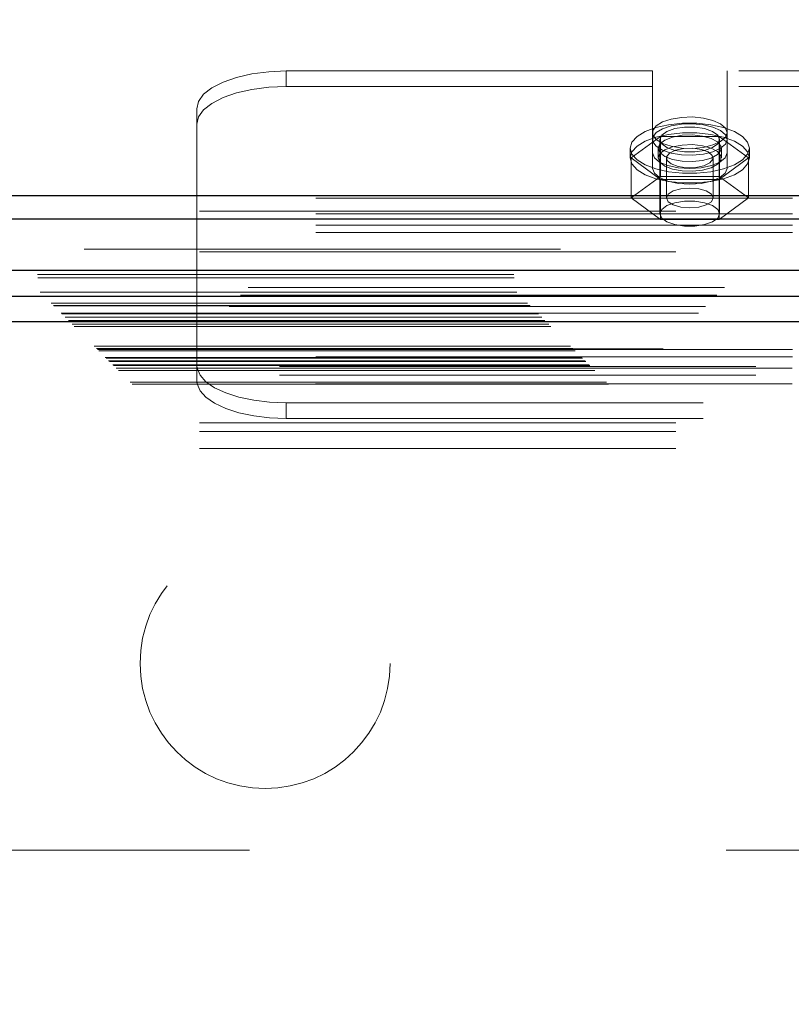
# Model space of a CAD drawing. Header units: inches. Extents: x 0.2 to 10.8, y 0.2 to 8.2.
# Tile 87 of 156: x 3.863 to 4.025, y 4.951 to 5.158. Entities that reach past the tile are written whole.
import ezdxf

# ---------------------------------------------------------------- set-up
doc = ezdxf.new("R2010")
doc.units = ezdxf.units.IN
doc.header["$MEASUREMENT"] = 0
doc.linetypes.add('HIDDEN', pattern=[0.07500000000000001, 0.05, -0.025])
doc.layers.add('DIMENSIONS', color=140, linetype='Continuous')
doc.styles.add('SLDTEXTSTYLE0', font='TXT', dxfattribs={"width": 0.7})
doc.dimstyles.new('SLDDIMSTYLE0', dxfattribs={"dimtxt": 0.0849609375, "dimasz": 0.13, "dimexe": 0, "dimexo": 0.0625, "dimgap": 0.021240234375, "dimtad": 0, "dimtih": 1, "dimtoh": 1, "dimlfac": 20, "dimrnd": 1e-09, "dimzin": 12, "dimdsep": 46, "dimtxsty": 'SLDTEXTSTYLE0', "dimsah": 1, "dimcen": 0.09, "dimadec": 0, "dimazin": 3, "dimtfac": 1, "dimtofl": 0, "dimtmove": 0, "dimatfit": 3, "dimfxl": 0, "dimfrac": 2, "dimtolj": 1, "dimtzin": 12, "dimarcsym": 0})

# ---------------------------------------------------------------- blocks, each defined once
blk = doc.blocks.new('_D_1')
at = {"layer": 'DIMENSIONS'}
for p, q in [((2.984656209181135, 5.001222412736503), (2.984656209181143, 5.84854143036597)), ((4.493372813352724, 5.001222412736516), (4.493372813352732, 5.848541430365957)), ((2.984656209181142, 5.72354143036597), (3.442140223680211, 5.723541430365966)), ((3.557266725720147, 5.723541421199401), (3.528736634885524, 5.723541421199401)), ((3.528736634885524, 5.723541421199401), (3.528736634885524, 5.588510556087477)), ((3.880414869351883, 5.723541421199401), (3.908944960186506, 5.723541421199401)), ((3.908944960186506, 5.723541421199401), (3.908944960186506, 5.588510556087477)), ((4.493372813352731, 5.723541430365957), (3.995541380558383, 5.723541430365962)), ((3.528736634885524, 5.588510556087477), (3.557266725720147, 5.588510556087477)), ((3.908944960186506, 5.588510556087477), (3.880414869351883, 5.588510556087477))]:
    blk.add_line(p, q, dxfattribs=at)
for points in [[(2.984656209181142, 5.72354143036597), (3.114656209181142, 5.70354143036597), (3.114656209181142, 5.743541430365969)], [(4.493372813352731, 5.723541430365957), (4.363372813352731, 5.743541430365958), (4.363372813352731, 5.703541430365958)]]:
    blk.add_solid(points, dxfattribs=at)
at = {"layer": 'DIMENSIONS', "char_height": 0.08333333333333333, "attachment_point": 1, "style": 'SLDTEXTSTYLE0'}
for s, insert in [('30.17', (3.557266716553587, 5.849983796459)), ('766.4', (3.557266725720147, 5.695932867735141))]:
    blk.add_mtext(s, dxfattribs=dict(at, insert=insert))

msp = doc.modelspace()

# ---------------------------------------------------------------- linework, layer by layer
at = {"color": 7, "linetype": 'HIDDEN', "lineweight": 18}
for p, q in [((3.996214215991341, 5.146958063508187), (3.919326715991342, 5.146958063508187)), ((3.919326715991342, 5.143695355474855), (3.919326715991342, 5.146958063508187)), ((3.996214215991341, 5.129789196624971), (3.996214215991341, 5.146958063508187)), ((4.011839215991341, 5.129789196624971), (4.011839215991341, 5.146958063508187)), ((4.114314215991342, 5.146958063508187), (4.011839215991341, 5.146958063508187)), ((3.996214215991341, 5.143695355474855), (3.919326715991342, 5.143695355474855)), ((4.114314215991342, 5.143695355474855), (4.011839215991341, 5.143695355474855)), ((3.900576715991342, 5.120290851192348), (3.900576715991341, 5.139033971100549)), ((3.997877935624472, 5.133218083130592), (3.991729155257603, 5.128717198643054)), ((3.997776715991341, 5.132602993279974), (3.997776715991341, 5.117025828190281)), ((4.010175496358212, 5.133218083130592), (3.997877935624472, 5.133218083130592)), ((3.997877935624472, 5.133218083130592), (3.997877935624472, 5.124834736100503)), ((4.016324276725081, 5.128717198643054), (4.010175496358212, 5.133218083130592)), ((4.010175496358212, 5.133218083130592), (4.010175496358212, 5.124834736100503)), ((4.010276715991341, 5.117025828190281), (4.010276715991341, 5.132602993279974)), ((3.991526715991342, 5.130756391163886), (3.991526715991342, 5.128717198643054)), ((3.996214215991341, 5.129789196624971), (3.996214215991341, 5.126526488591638)), ((3.997401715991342, 5.130756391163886), (3.997401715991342, 5.128717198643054)), ((4.010651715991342, 5.128717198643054), (4.010651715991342, 5.130756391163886)), ((4.011839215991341, 5.129789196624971), (4.011839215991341, 5.126526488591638)), ((4.016526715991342, 5.128717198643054), (4.016526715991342, 5.130756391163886)), ((3.991729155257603, 5.128717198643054), (3.997877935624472, 5.124216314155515)), ((3.991729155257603, 5.128717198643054), (3.991729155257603, 5.120333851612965)), ((3.999129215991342, 5.128717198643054), (3.999129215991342, 5.120333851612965)), ((4.008924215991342, 5.120333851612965), (4.008924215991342, 5.128717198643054)), ((4.010175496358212, 5.124216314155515), (4.016324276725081, 5.128717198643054)), ((4.016324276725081, 5.128717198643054), (4.016324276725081, 5.120333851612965)), ((3.997877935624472, 5.124834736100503), (3.991729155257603, 5.120333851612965)), ((4.010175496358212, 5.124834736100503), (3.997877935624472, 5.124834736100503)), ((3.997877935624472, 5.124216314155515), (3.997877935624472, 5.115832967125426)), ((3.997877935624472, 5.124216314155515), (4.010175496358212, 5.124216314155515)), ((4.016324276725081, 5.120333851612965), (4.010175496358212, 5.124834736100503)), ((4.010175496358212, 5.124216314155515), (4.010175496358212, 5.115832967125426)), ((4.225576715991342, 5.120290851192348), (3.900576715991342, 5.120290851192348)), ((3.900576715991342, 5.11311465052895), (3.900576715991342, 5.120290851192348)), ((3.991729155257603, 5.120333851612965), (3.997877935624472, 5.115832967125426)), ((4.010175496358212, 5.115832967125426), (4.016324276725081, 5.120333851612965)), ((2.901126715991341, 5.117558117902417), (4.576926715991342, 5.117558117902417)), ((4.225576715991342, 5.117028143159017), (3.900576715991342, 5.117028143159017)), ((2.901126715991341, 5.115926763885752), (4.576926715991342, 5.115926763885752)), ((3.997877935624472, 5.115832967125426), (4.010175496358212, 5.115832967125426)), ((4.225576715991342, 5.114636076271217), (3.900576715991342, 5.114636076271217)), ((4.225576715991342, 5.113114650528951), (3.900576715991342, 5.11311465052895)), ((3.900576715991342, 5.087012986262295), (3.900576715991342, 5.11311465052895)), ((4.576926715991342, 5.109621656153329), (2.901126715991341, 5.109621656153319)), ((2.901126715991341, 5.109062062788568), (4.576926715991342, 5.109062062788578)), ((2.867123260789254, 5.104260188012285), (4.610905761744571, 5.104260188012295)), ((2.867187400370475, 5.103580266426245), (4.61084162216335, 5.103580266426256)), ((4.611321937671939, 5.10158540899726), (2.866707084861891, 5.10158540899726)), ((2.86772285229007, 5.100539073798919), (4.610306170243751, 5.100539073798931)), ((4.609715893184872, 5.099945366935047), (2.868304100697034, 5.099945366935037)), ((2.869972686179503, 5.098289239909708), (4.608056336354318, 5.098289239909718)), ((2.870461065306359, 5.097800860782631), (4.607567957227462, 5.097800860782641)), ((2.870550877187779, 5.097711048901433), (4.607478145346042, 5.097711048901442)), ((4.607339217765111, 5.09757456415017), (2.870697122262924, 5.09757456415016)), ((2.872111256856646, 5.096149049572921), (4.605920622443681, 5.096149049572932)), ((4.605871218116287, 5.096134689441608), (2.872157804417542, 5.096134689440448)), ((2.872251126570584, 5.096010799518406), (4.605777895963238, 5.096010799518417)), ((2.872962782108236, 5.095309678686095), (4.605066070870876, 5.095309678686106)), ((2.873642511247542, 5.094619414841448), (4.604386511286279, 5.094619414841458)), ((4.604104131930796, 5.094362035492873), (2.873924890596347, 5.094362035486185)), ((2.874423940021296, 5.093837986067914), (4.603605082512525, 5.093837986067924)), ((2.874862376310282, 5.093399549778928), (4.603166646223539, 5.09339954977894)), ((2.878992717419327, 5.089269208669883), (4.599036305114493, 5.089269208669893)), ((2.879492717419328, 5.088769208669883), (4.598536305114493, 5.088769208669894)), ((4.598421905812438, 5.088673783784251), (2.879593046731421, 5.088673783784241)), ((2.879742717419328, 5.088519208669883), (4.598286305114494, 5.088519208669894)), ((2.879742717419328, 5.088519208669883), (4.598286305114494, 5.088519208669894)), ((2.879992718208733, 5.088269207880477), (4.598036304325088, 5.088269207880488)), ((2.879993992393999, 5.088261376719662), (4.598048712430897, 5.088261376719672)), ((2.917906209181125, 5.088580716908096), (4.560156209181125, 5.088580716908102)), ((4.225576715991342, 5.088534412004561), (3.900576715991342, 5.088534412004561)), ((2.881367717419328, 5.086894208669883), (4.596661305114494, 5.086894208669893)), ((2.881367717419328, 5.086894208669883), (4.596661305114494, 5.086894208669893)), ((2.881512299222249, 5.086749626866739), (4.59651672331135, 5.08674962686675)), ((2.882069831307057, 5.086192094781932), (4.595959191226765, 5.086192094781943)), ((2.882242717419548, 5.086019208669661), (4.595786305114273, 5.086019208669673)), ((4.225576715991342, 5.087012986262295), (3.900576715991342, 5.087012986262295)), ((3.900576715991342, 5.08607792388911), (3.900576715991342, 5.087012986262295)), ((3.900576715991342, 5.082219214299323), (3.900576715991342, 5.08607792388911)), ((2.883052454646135, 5.085197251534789), (4.594989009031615, 5.085197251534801)), ((2.883640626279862, 5.084621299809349), (4.59438839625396, 5.084621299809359)), ((2.884104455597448, 5.084157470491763), (4.593924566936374, 5.084157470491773)), ((2.917906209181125, 5.084980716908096), (4.560156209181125, 5.084980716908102)), ((4.225512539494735, 5.084620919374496), (3.900640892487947, 5.084620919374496)), ((2.917906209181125, 5.083180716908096), (4.560156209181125, 5.0831807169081)), ((2.917906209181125, 5.083180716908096), (4.560156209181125, 5.0831807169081)), ((2.886558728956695, 5.081703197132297), (4.591470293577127, 5.081703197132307)), ((2.886979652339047, 5.081263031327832), (4.591038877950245, 5.081263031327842)), ((4.225512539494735, 5.081358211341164), (3.900640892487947, 5.081358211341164)), ((4.206826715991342, 5.077351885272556), (3.919326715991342, 5.077351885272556)), ((3.919326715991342, 5.077351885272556), (3.919326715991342, 5.074089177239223)), ((4.206826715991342, 5.074089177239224), (3.919326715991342, 5.074089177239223)), ((2.901126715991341, 5.073173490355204), (4.576926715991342, 5.073173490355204)), ((2.901126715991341, 5.073173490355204), (4.576926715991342, 5.073173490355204)), ((2.901126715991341, 5.071373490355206), (4.576926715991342, 5.071373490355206)), ((2.901126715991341, 5.067773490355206), (4.576926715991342, 5.067773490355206)), ((3.011656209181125, 4.983580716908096), (4.466406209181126, 4.983580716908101))]:
    msp.add_line(p, q, dxfattribs=at)
at = {"color": 7, "linetype": 'Continuous', "lineweight": 25}
for p, q in [((2.901126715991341, 5.12082082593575), (4.576926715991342, 5.12082082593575)), ((2.901126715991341, 5.115926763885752), (4.576926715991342, 5.115926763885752)), ((4.611321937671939, 5.105130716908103), (2.866707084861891, 5.105130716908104)), ((4.605871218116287, 5.099679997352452), (2.872157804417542, 5.09967999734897)), ((4.604104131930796, 5.094362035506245), (2.873924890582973, 5.094362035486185))]:
    msp.add_line(p, q, dxfattribs=at)
at = {"color": 7, "linetype": 'HIDDEN', "lineweight": 18, "flags": 128}
for points in [[(3.919326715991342, 5.146958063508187), (3.915668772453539, 5.146805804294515), (3.912151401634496, 5.146354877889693), (3.908909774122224, 5.145622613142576), (3.906068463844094, 5.144637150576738), (3.903736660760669, 5.143436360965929), (3.902003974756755, 5.142066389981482), (3.900936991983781, 5.140579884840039), (3.900576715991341, 5.139033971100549)], [(3.900576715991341, 5.135771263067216), (3.900936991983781, 5.137317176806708), (3.902003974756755, 5.13880368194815), (3.903736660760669, 5.140173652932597), (3.906068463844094, 5.141374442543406), (3.908909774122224, 5.142359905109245), (3.912151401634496, 5.143092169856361), (3.915668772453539, 5.143543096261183), (3.919326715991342, 5.143695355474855)], [(3.991526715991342, 5.130756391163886), (3.991889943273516, 5.132020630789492), (3.992958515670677, 5.133211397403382), (3.994670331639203, 5.134259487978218), (3.996925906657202, 5.135103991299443), (3.99959415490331, 5.135695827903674), (4.00252000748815, 5.13600060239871), (4.005533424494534, 5.13600060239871), (4.008459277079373, 5.135695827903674), (4.011127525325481, 5.135103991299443), (4.01338310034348, 5.134259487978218), (4.015094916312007, 5.133211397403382), (4.016163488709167, 5.132020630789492), (4.016526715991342, 5.130756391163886), (4.016163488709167, 5.129492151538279), (4.015094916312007, 5.128301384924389), (4.01338310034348, 5.127253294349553), (4.011127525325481, 5.126408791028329), (4.008459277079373, 5.125816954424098), (4.005533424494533, 5.125512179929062), (4.00252000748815, 5.125512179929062), (3.99959415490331, 5.125816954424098), (3.996925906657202, 5.126408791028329), (3.994670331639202, 5.127253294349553), (3.992958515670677, 5.128301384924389), (3.991889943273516, 5.129492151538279), (3.991526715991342, 5.130756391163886)], [(4.011839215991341, 5.134019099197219), (4.011492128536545, 5.134992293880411), (4.010481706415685, 5.135879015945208), (4.008897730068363, 5.136600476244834), (4.006880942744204, 5.137092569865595), (4.004610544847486, 5.137311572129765), (4.002288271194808, 5.1372380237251), (4.000120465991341, 5.136878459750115), (3.998299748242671, 5.136264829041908), (3.996987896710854, 5.135451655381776), (3.996301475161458, 5.134511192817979), (3.996301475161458, 5.133527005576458), (3.996987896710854, 5.132586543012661), (3.998299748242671, 5.13177336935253), (4.000120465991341, 5.131159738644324), (4.002288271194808, 5.130800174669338), (4.004610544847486, 5.130726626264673), (4.006880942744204, 5.130945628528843), (4.008897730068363, 5.131437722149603), (4.010481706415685, 5.132159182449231), (4.011492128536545, 5.133045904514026), (4.011839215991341, 5.134019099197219)], [(4.011839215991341, 5.132602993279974), (4.011492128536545, 5.133576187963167), (4.010481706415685, 5.134462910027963), (4.008897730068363, 5.13518437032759), (4.006880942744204, 5.13567646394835), (4.004610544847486, 5.135895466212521), (4.002288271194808, 5.135821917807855), (4.000120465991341, 5.13546235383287), (3.998299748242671, 5.134848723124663), (3.996987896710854, 5.134035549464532), (3.996301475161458, 5.133095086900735), (3.996301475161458, 5.132110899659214), (3.996987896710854, 5.131170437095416), (3.998299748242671, 5.130357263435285), (4.000120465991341, 5.129743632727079), (4.002288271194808, 5.129384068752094), (4.004610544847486, 5.129310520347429), (4.006880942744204, 5.129529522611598), (4.008897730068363, 5.130021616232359), (4.010481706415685, 5.130743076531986), (4.011492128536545, 5.131629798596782), (4.011839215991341, 5.132602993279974)], [(3.991526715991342, 5.128717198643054), (3.991889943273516, 5.12998143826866), (3.992958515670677, 5.13117220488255), (3.994670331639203, 5.132220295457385), (3.996925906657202, 5.133064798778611), (3.99959415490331, 5.133656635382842), (4.00252000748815, 5.133961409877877), (4.005533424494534, 5.133961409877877), (4.008459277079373, 5.133656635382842), (4.011127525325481, 5.133064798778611), (4.01338310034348, 5.132220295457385), (4.015094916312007, 5.13117220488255), (4.016163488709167, 5.129981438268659), (4.016526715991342, 5.128717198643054), (4.016163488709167, 5.127452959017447), (4.015094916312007, 5.126262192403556), (4.01338310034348, 5.125214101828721), (4.011127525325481, 5.124369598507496), (4.008459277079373, 5.123777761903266), (4.005533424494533, 5.12347298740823), (4.00252000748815, 5.12347298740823), (3.99959415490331, 5.123777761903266), (3.996925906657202, 5.124369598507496), (3.994670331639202, 5.125214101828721), (3.992958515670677, 5.126262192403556), (3.991889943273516, 5.127452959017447), (3.991526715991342, 5.128717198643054)], [(3.997401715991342, 5.130756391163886), (3.997760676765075, 5.131665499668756), (3.998798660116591, 5.132476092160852), (4.000403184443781, 5.133100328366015), (4.002400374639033, 5.133470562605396), (4.004573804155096, 5.133546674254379), (4.006687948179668, 5.133320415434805), (4.008513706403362, 5.13281630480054), (4.009853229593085, 5.132088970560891), (4.010561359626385, 5.131217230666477), (4.010561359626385, 5.130295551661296), (4.009853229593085, 5.12942381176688), (4.008513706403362, 5.128696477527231), (4.006687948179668, 5.128192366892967), (4.004573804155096, 5.127966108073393), (4.002400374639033, 5.128042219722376), (4.000403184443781, 5.128412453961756), (3.998798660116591, 5.12903669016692), (3.997760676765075, 5.129847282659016), (3.997401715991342, 5.130756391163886)], [(4.010276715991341, 5.132602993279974), (4.009899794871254, 5.133506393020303), (4.008814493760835, 5.134300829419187), (4.007151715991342, 5.134890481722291), (4.00511201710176, 5.135204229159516), (4.002941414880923, 5.135204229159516), (4.000901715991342, 5.134890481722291), (3.999238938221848, 5.134300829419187), (3.99815363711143, 5.133506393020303), (3.997776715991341, 5.132602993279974), (3.99815363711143, 5.131699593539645), (3.999238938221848, 5.13090515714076), (4.000901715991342, 5.130315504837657), (4.002941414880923, 5.130001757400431), (4.00511201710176, 5.130001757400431), (4.007151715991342, 5.130315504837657), (4.008814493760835, 5.13090515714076), (4.009899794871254, 5.131699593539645), (4.010276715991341, 5.132602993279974)], [(3.997401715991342, 5.128717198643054), (3.997760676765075, 5.129626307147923), (3.998798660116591, 5.13043689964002), (4.000403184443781, 5.131061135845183), (4.002400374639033, 5.131431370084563), (4.004573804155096, 5.131507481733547), (4.006687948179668, 5.131281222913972), (4.008513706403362, 5.130777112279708), (4.009853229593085, 5.13004977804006), (4.010561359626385, 5.129178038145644), (4.010561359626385, 5.128256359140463), (4.009853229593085, 5.127384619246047), (4.008513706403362, 5.1266572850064), (4.006687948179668, 5.126153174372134), (4.004573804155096, 5.125926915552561), (4.002400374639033, 5.126003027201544), (4.000403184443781, 5.126373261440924), (3.998798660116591, 5.126997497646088), (3.997760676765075, 5.127808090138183), (3.997401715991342, 5.128717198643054)], [(4.011839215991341, 5.129789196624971), (4.011456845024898, 5.128768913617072), (4.010347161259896, 5.127848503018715), (4.008618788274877, 5.127118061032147), (4.006440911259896, 5.1266490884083), (4.004026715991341, 5.126487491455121), (4.001612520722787, 5.1266490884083), (3.999434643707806, 5.127118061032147), (3.997706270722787, 5.127848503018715), (3.996596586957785, 5.128768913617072), (3.996214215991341, 5.129789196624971)], [(4.006475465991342, 5.130509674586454), (4.004665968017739, 5.130769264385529), (4.002759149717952, 5.130716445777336), (4.001045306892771, 5.130359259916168), (3.999785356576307, 5.129752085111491), (3.999171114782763, 5.128987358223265), (3.999296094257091, 5.128181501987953), (4.000141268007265, 5.127457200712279), (4.001577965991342, 5.126924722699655), (4.003387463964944, 5.126665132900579), (4.005294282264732, 5.126717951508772), (4.007008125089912, 5.127075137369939), (4.008268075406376, 5.127682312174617), (4.00888231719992, 5.128447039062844), (4.008757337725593, 5.129252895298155), (4.007912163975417, 5.129977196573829), (4.006475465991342, 5.130509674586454)], [(4.011839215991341, 5.126526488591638), (4.011456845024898, 5.12550620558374), (4.010347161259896, 5.124585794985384), (4.008618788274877, 5.123855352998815), (4.006440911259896, 5.123386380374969), (4.004026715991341, 5.12322478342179), (4.001612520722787, 5.123386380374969), (3.999434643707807, 5.123855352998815), (3.997706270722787, 5.124585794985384), (3.996596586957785, 5.12550620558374), (3.996214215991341, 5.126526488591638)], [(4.008924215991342, 5.120333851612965), (4.008551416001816, 5.121125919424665), (4.007489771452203, 5.121797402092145), (4.005900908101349, 5.122246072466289), (4.004026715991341, 5.12240362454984), (4.002152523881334, 5.122246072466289), (4.000563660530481, 5.121797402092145), (3.999502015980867, 5.121125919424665), (3.999129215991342, 5.120333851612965), (3.999502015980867, 5.119541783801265), (4.000563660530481, 5.118870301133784), (4.002152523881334, 5.118421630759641), (4.004026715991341, 5.11826407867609), (4.005900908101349, 5.118421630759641), (4.007489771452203, 5.118870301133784), (4.008551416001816, 5.119541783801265), (4.008924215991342, 5.120333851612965)], [(4.010276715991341, 5.117025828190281), (4.009899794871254, 5.11792922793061), (4.008814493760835, 5.118723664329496), (4.007151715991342, 5.119313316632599), (4.00511201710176, 5.119627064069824), (4.002941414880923, 5.119627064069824), (4.000901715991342, 5.119313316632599), (3.999238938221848, 5.118723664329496), (3.99815363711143, 5.11792922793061), (3.997776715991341, 5.117025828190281), (3.99815363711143, 5.116122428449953), (3.999238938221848, 5.115327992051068), (4.000901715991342, 5.114738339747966), (4.002941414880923, 5.11442459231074), (4.00511201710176, 5.11442459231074), (4.007151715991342, 5.114738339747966), (4.008814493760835, 5.115327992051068), (4.009899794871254, 5.116122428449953), (4.010276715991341, 5.117025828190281)], [(3.900640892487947, 5.084620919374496), (3.901249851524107, 5.083171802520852), (3.902482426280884, 5.081795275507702), (3.904296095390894, 5.080538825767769), (3.906628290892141, 5.079445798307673), (3.909398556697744, 5.07855390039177), (3.912511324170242, 5.07789390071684), (3.915859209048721, 5.077488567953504), (3.919326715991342, 5.077351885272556)], [(3.919326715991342, 5.074089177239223), (3.915859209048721, 5.074225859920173), (3.912511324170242, 5.074631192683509), (3.909398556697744, 5.075291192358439), (3.906628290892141, 5.076183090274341), (3.904296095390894, 5.077276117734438), (3.902482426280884, 5.078532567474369), (3.901249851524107, 5.079909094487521), (3.900640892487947, 5.081358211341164)]]:
    msp.add_lwpolyline(points, dxfattribs=at)
at = {"color": 7, "linetype": 'HIDDEN', "lineweight": 18}
msp.add_circle((3.914906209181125, 5.022730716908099), 0.02624999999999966, dxfattribs=at)
for points, knots in [([(3.900576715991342, 5.08607792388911), (3.900576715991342, 5.085921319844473), (3.900577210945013, 5.085770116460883), (3.900580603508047, 5.085478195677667), (3.900583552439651, 5.085338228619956), (3.900593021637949, 5.085085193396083), (3.900599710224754, 5.084968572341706), (3.900617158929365, 5.084770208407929), (3.900627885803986, 5.084687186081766), (3.900640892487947, 5.084620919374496)], [0, 0, 0, 0, 0.25, 0.25, 0.5, 0.5, 0.75, 0.75, 1, 1, 1, 1]), ([(2.882911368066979, 5.085339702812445), (2.886984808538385, 5.085340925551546), (2.895820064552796, 5.085343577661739), (2.909463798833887, 5.085342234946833), (2.923751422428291, 5.085341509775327), (2.93798894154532, 5.085341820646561), (2.969725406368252, 5.085342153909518), (3.036567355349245, 5.085341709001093), (3.169809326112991, 5.085342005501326), (3.407729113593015, 5.08534184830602), (3.798227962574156, 5.085341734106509), (4.171486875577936, 5.085342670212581), (4.429619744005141, 5.085341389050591), (4.507176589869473, 5.085342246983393), (4.535601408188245, 5.085341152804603), (4.556824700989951, 5.08534244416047), (4.570484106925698, 5.085343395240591), (4.583165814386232, 5.085339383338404), (4.591238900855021, 5.085335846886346), (4.595050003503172, 5.085330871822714), (4.595099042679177, 5.085330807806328)], [0, 0, 0, 0, 0.007137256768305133, 0.01548064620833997, 0.02390579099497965, 0.03217123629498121, 0.04042683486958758, 0.0795126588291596, 0.1492879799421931, 0.2738860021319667, 0.496382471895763, 0.8334983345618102, 0.9278895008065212, 0.9486685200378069, 0.969389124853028, 0.9776938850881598, 0.985854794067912, 0.9933223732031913, 0.9999140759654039, 1, 1, 1, 1])]:
    msp.add_open_spline(points, degree=3, knots=knots, dxfattribs=at)
msp.add_open_spline([(3.900640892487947, 5.081358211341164), (3.900597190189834, 5.081580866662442), (3.900576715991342, 5.08186766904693), (3.900576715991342, 5.082219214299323)], degree=3, dxfattribs=at)

# ---------------------------------------------------------------- dimensions: what is measured, and where the dimension line sits
at = {"layer": 'DIMENSIONS'}
dim = msp.add_linear_dim(base=(4.493372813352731, 5.723541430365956), p1=(2.984656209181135, 4.951222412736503), p2=(4.493372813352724, 4.951222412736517), dimstyle='SLDDIMSTYLE0', dxfattribs=at)
dim.commit()
dim.dimension.update_dxf_attribs({"geometry": '_D_1', "text_midpoint": (3.718840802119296, 5.723541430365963), "dimtype": 160})

doc.saveas('drawing.dxf')
